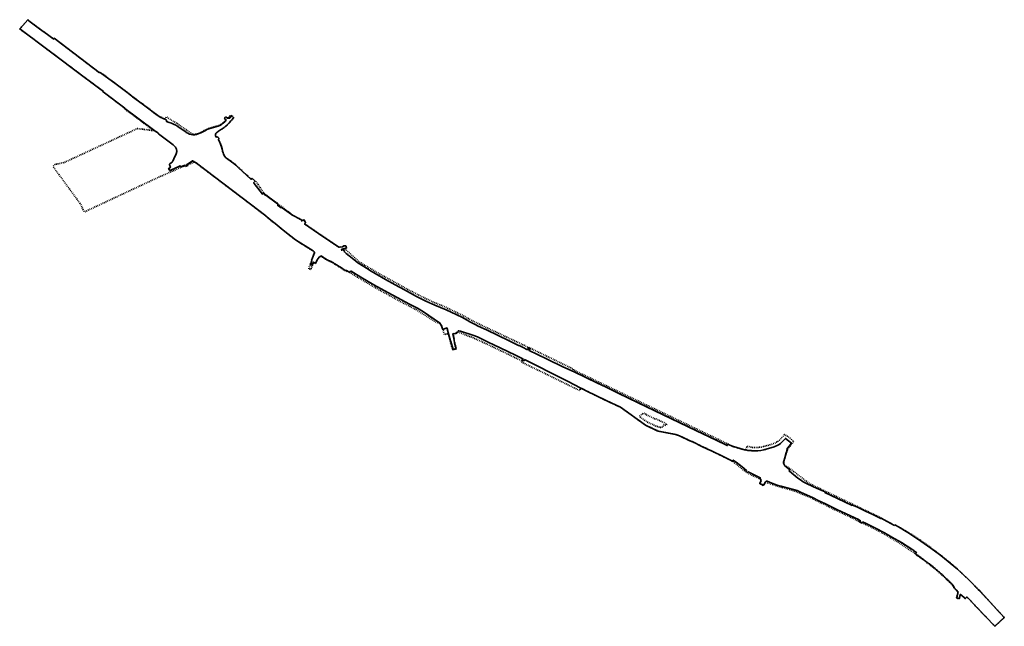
# Model space of a CAD drawing. Header units: metres. Extents: x 180605 to 182825, y 416774 to 418140.
import ezdxf

# ---------------------------------------------------------------- set-up
doc = ezdxf.new("R2010")
doc.units = ezdxf.units.M
doc.linetypes.add('XX-FASEGRENS', pattern=[4, 2, -2])
doc.layers.add('N-WE-KG-BEHEERGRENS-G', color=170, linetype='KG-BG', lineweight=35)
doc.layers.add('N-WE-KG-FASEGRENS-G', color=7, linetype='XX-FASEGRENS', lineweight=35)
doc.linetypes.add('KG-BG', pattern='A,5.5,-2,[4,NLCS.SHX,S=1,R=0,X=0,Y=0],-2', length=9.5)

msp = doc.modelspace()

# ---------------------------------------------------------------- linework, layer by layer
at = {"layer": 'N-WE-KG-BEHEERGRENS-G', "ltscale": 0.7, "flags": 128}
for points in [[(180785.5, 418020.6), (180784.9, 418021), (180683.4, 418098.3), (180682.1, 418096.4), (180668.1, 418106.7), (180650.1, 418120), (180626, 418137.8), (180624, 418140.2), (180605.4, 418119.5), (180633.1, 418099.1), (180635.2, 418097.6), (180644.8, 418090.4), (180689.6, 418056.9), (180733, 418024.5), (180782.8, 417987), (180794.1, 417978.4), (180793.4, 417977.6), (180842.6, 417940.7), (180842.4, 417940.4), (180871.7, 417918.2), (180912.8, 417887.4), (180913.5, 417887.5), (180916.7, 417885.1), (180918.3, 417883.9), (180918.4, 417883.2), (180951.2, 417858.4), (180952.9, 417857.1, -0.353705), (180958.3, 417837.9), (180953.1, 417826.4), (180952.3, 417824.6, -0.153781), (180944.2, 417815.8, 0.400864), (180943.3, 417812.9), (180943.7, 417812.1), (180945.4, 417807.3), (180945, 417807.1), (180944.5, 417806.8), (180944.1, 417806.6), (180943.6, 417806.4), (180943.1, 417806.1), (180941.3, 417805.3), (180943.6, 417800.2), (180954.6, 417805.3), (180967.2, 417811.1), (180967.3, 417810.9), (180968.4, 417808.4), (180978.1, 417812.6), (180978.7, 417811), (180979, 417810.4), (180983.1, 417812), (180982.9, 417812.6), (180982.1, 417814.3), (180985.2, 417815.6), (180994.7, 417822.6), (181003.1, 417817.5), (181004.2, 417817), (181125.6, 417724.8), (181160.4, 417698.5)], [(181085.7, 417922.2), (181085.7, 417922.2), (181083.1, 417923.9), (181082.8, 417923.4), (181082.5, 417922.9), (181082.1, 417922.4), (181081.8, 417921.9), (181081.4, 417921.4), (181081.1, 417921), (181080.7, 417920.5), (181080.4, 417920), (181080, 417919.6), (181079.6, 417919.1), (181079.2, 417918.7), (181078.9, 417918.3), (181073.1, 417918.3), (181070.3, 417921.1), (181067.4, 417918.3), (181070.3, 417915.4), (181070.3, 417912.3, -0.033555), (181059.4, 417903.5, -0.03331), (181056.6, 417901.7, -0.029325), (181052.9, 417900.4), (181052.9, 417900.4), (181034.3, 417895.1, 0.043723), (181025.5, 417891.5), (181013.8, 417885.5), (181011.6, 417884.4, -0.274772), (180981, 417886.3), (180980.6, 417886.5), (180961.6, 417899.5, 0.067925), (180942.6, 417908.9), (180936.1, 417911.1), (180936.3, 417911.8), (180936.7, 417912.5), (180936.6, 417913.2), (180935.4, 417914.9), (180928.7, 417917.8), (180922.1, 417921), (180918, 417923.5), (180907, 417931.1), (180899.6, 417936.8), (180884.8, 417948.1), (180859.9, 417966.8), (180858.3, 417968.1), (180846.8, 417977.1), (180819.6, 417996.9), (180789.9, 418018.9), (180787.7, 418020.5), (180786.5, 418020.9), (180786.5, 418020.9), (180785.5, 418020.6)], [(181870.4, 417310.3), (181872.6, 417309.1), (181882.7, 417304.2), (181927.8, 417282), (181960.4, 417266.9), (182016.7, 417226.6), (182043.1, 417214.3), (182044.9, 417213.4), (182084.4, 417205.8), (182091.1, 417203.5), (182093.3, 417202.5), (182095.8, 417201.5), (182120.3, 417189.7), (182121.4, 417189.7), (182145.3, 417178.2), (182167.9, 417167.4), (182190.4, 417156.6), (182199.3, 417152.3), (182200.4, 417151.5), (182212.4, 417145.5), (182214.3, 417148), (182220.7, 417143.3), (182234.4, 417132.5), (182244.3, 417124.3), (182243.2, 417122.8), (182246.8, 417120.1), (182248.1, 417121.8), (182252.3, 417119.2), (182275.1, 417108.2), (182275.3, 417107.4), (182274.9, 417106.8), (182274.1, 417106.5), (182273.9, 417105.8), (182276.7, 417104.5), (182276.5, 417102.6), (182277, 417101.3), (182276, 417098.9), (182274.6, 417095.2), (182276.1, 417094.5), (182276.1, 417094.5), (182283, 417091.4), (182285.2, 417096.5), (182286.5, 417098.2), (182288.9, 417100.8), (182290.9, 417100.4), (182305.4, 417094.6), (182315.8, 417091.1), (182322.4, 417089.3), (182321.8, 417088.5), (182323.9, 417087.7), (182324.6, 417088.7), (182339.1, 417085), (182358.5, 417079.4), (182366.2, 417076.1), (182394.4, 417062.8), (182406.1, 417057.3), (182422, 417049.5), (182449.4, 417036.3), (182486.8, 417018.4), (182496.5, 417013.9), (182497.2, 417013.1), (182501.1, 417011.2), (182500.1, 417009), (182500, 417008.7), (182504.5, 417006.6), (182504.6, 417006.8), (182505.5, 417006.4), (182506.5, 417008.7), (182508.9, 417007.6), (182510.4, 417007), (182511, 417007), (182526.4, 416999.3), (182533.6, 416995.3), (182538, 416993), (182544.3, 416990.2), (182544.9, 416989.3), (182546.2, 416988.7), (182546.2, 416988.9), (182546.6, 416989), (182555.5, 416984.1), (182571.9, 416974.7), (182593.4, 416962), (182616.7, 416947.2), (182621.3, 416944.1), (182621.5, 416943.7), (182627.4, 416940), (182625.2, 416936.8), (182626.2, 416936), (182629, 416934.1), (182629, 416934.1), (182629.1, 416934.1), (182631.1, 416932.7), (182633.1, 416931.2), (182635.1, 416929.8), (182637.1, 416928.4), (182639, 416927), (182641, 416925.6), (182643, 416924.1), (182645, 416922.7), (182646.9, 416921.2), (182648.9, 416919.8), (182650.8, 416918.3), (182652.8, 416916.9), (182654.7, 416915.4), (182656.7, 416913.9), (182658.6, 416912.4), (182660.5, 416910.9), (182661.9, 416909.8), (182663.3, 416908.8), (182664.6, 416907.7), (182666, 416906.6), (182667.3, 416905.5), (182668.7, 416904.4), (182670, 416903.3), (182671.4, 416902.2), (182672.7, 416901.1), (182674, 416899.9), (182675.4, 416898.8), (182676.7, 416897.7), (182678, 416896.5), (182679.3, 416895.4), (182680.6, 416894.2), (182681.9, 416893), (182683.2, 416891.9), (182684.5, 416890.7), (182685.8, 416889.5), (182687.1, 416888.3), (182688.3, 416887.2), (182689.6, 416886), (182690.9, 416884.8), (182692.1, 416883.5), (182693.4, 416882.3), (182694.6, 416881.1), (182695.8, 416879.9), (182697.1, 416878.7), (182698.3, 416877.4), (182699.6, 416876.2), (182700.9, 416875), (182702.1, 416873.8), (182703.4, 416872.6), (182704.7, 416871.4), (182705.9, 416870.2), (182707.2, 416869), (182707.5, 416868.8), (182707.8, 416868.5), (182708, 416868.2), (182708.3, 416868), (182708.5, 416867.7), (182708.8, 416867.4), (182709, 416867.1), (182711.6, 416862.9), (182711.8, 416862.6), (182712, 416862.2), (182712.2, 416861.8), (182712.4, 416861.4), (182712.6, 416861.1), (182712.8, 416860.7), (182713, 416860.3), (182713.2, 416860), (182713.4, 416859.6), (182713.7, 416859.3), (182713.9, 416858.9), (182714.2, 416858.6), (182714.4, 416858.2), (182714.7, 416857.9), (182714.9, 416857.6), (182715.2, 416857.3), (182715.5, 416856.9), (182716.8, 416855.7), (182716.8, 416855.6), (182716.9, 416855.5), (182717, 416855.5), (182721.7, 416850.5), (182721.7, 416850.4), (182719.8, 416845.1), (182718.1, 416837.1), (182723.7, 416835.8), (182725.8, 416844), (182726.1, 416845.1), (182726.7, 416845.7), (182726.9, 416845.9), (182729.8, 416843.3), (182735.9, 416837.3), (182737.3, 416835.9), (182741.1, 416839.7), (182748.9, 416831.8), (182762.3, 416817.7), (182804.3, 416773.6), (182825.5, 416793.1), (182770.8, 416852.4), (182766.6, 416856.8), (182763.7, 416859.7), (182750.9, 416873), (182728.6, 416894.1), (182720.2, 416902), (182682.2, 416933.3), (182679.5, 416935.1), (182660.1, 416949.6), (182637.2, 416965.5), (182613.7, 416981.2), (182608.2, 416985), (182586.6, 416998), (182578.8, 417002), (182577.6, 417000.9), (182569.7, 417005.3), (182547.8, 417016.9), (182547.4, 417016.3), (182530.7, 417024.5), (182520.8, 417029.1), (182512.4, 417033.1), (182494.1, 417041.7), (182483.3, 417046.8), (182482.8, 417045.8), (182449.3, 417061.6), (182421.1, 417075), (182420.8, 417075.3), (182421.3, 417076.4), (182412.6, 417080.5), (182409.6, 417081.9), (182409, 417081.4), (182393.7, 417088.3), (182379.7, 417094.9), (182372.3, 417098.8), (182365.6, 417103.3), (182360.1, 417107.4), (182346.6, 417118.8), (182340.3, 417123.7), (182341.5, 417125.6), (182341.7, 417125.8), (182333.6, 417133), (182330.9, 417135.3, -0.108751), (182329, 417137.9, -0.076493), (182327.9, 417142, -0.137482), (182328.5, 417145.3), (182330.8, 417153.4), (182333.8, 417164.6), (182334.9, 417168.2, -0.104324), (182336.7, 417171.6, 0.994255), (182335.1, 417172.9), (182345.8, 417185.8), (182331.8, 417196.8), (182326, 417190.4, -0.088719), (182314.6, 417181.7), (182311.5, 417180.1, -0.045681), (182304.6, 417177.3), (182290.6, 417173.1, -0.019093), (182283.6, 417171.2, -0.072447), (182256.3, 417169.2, 0.014838), (182253.2, 417169.3, -0.059103), (182241.8, 417170.8), (182241.6, 417170.6), (182214.6, 417178.3), (182213.4, 417178.7), (182202.2, 417184.1), (182202, 417183.6), (182200.6, 417180.7), (182196.2, 417182.8), (182160.3, 417200.2), (182131.7, 417213.9), (182036.3, 417259.6), (181999.8, 417277.2), (181956.3, 417298.1), (181927.5, 417312), (181908.3, 417321.3), (181855.5, 417346.5), (181830.4, 417358.3), (181794.4, 417375.6), (181773, 417385.9), (181753.9, 417395), (181756, 417399), (181752.3, 417401.1), (181750.2, 417396.8), (181739, 417402.1), (181737.8, 417403.2), (181732.9, 417405.6), (181732.5, 417405.9), (181730.1, 417406.4), (181707.2, 417417.6), (181659.7, 417440.4), (181637.7, 417450.7), (181634.1, 417452.5), (181620.1, 417459.8), (181614, 417463.6), (181602.4, 417470), (181566.9, 417486.7), (181541.3, 417497.2), (181520.9, 417506.1), (181500.3, 417516.8), (181473.4, 417531.5), (181452, 417543), (181430.3, 417555.1), (181398.2, 417573.7), (181387, 417580.3), (181368.1, 417592.5), (181354.9, 417602.6), (181341.8, 417613.4), (181337.5, 417617.5), (181337.1, 417618.4), (181337.5, 417619.4), (181332.3, 417623.6), (181334.7, 417624.1), (181342.2, 417625.7), (181341.5, 417628.6), (181341.2, 417629.8), (181339.9, 417631), (181336.4, 417630.9), (181333.2, 417628.5), (181325.1, 417627.6), (181279.4, 417658.7), (181247.6, 417680.3), (181250.2, 417682.9), (181246.9, 417689.2), (181244, 417687.5), (181242.4, 417688.2), (181241.8, 417688.5), (181239.1, 417690), (181218.9, 417700.7), (181218, 417701.5), (181212.8, 417705.3), (181207.7, 417709.1), (181202.6, 417712.9), (181197.4, 417716.7), (181197.3, 417716.8), (181197.2, 417716.8), (181197.1, 417716.9), (181197, 417717), (181196.9, 417717), (181196.8, 417717), (181196.6, 417717.1), (181196.5, 417717.1), (181196.4, 417717.1), (181196.3, 417717.1), (181196.1, 417717.1), (181196, 417717.1), (181195.9, 417717.1), (181195.8, 417717), (181195.6, 417717), (181195.5, 417717), (181195.4, 417716.9), (181195.3, 417716.9), (181195.2, 417716.8), (181195.1, 417716.7), (181195, 417716.7), (181194.9, 417716.6), (181187, 417722.2), (181187, 417722.3), (181187.1, 417722.4), (181187.2, 417722.5), (181187.2, 417722.6), (181187.3, 417722.7), (181187.3, 417722.9), (181187.4, 417723), (181187.4, 417723.1), (181187.4, 417723.2), (181187.4, 417723.3), (181187.4, 417723.5), (181187.4, 417723.6), (181187.4, 417723.7), (181187.4, 417723.8), (181187.4, 417724), (181187.3, 417724.1), (181187.3, 417724.2), (181187.3, 417724.3), (181187.2, 417724.4), (181187.1, 417724.5), (181187.1, 417724.7), (181187, 417724.8), (181186.9, 417724.8), (181186.8, 417724.9), (181186.7, 417725), (181186.6, 417725.1), (181186.5, 417725.2), (181186.4, 417725.2), (181160.5, 417744.8), (181160.4, 417744.9), (181160.3, 417745), (181160.2, 417745), (181160.1, 417745.1), (181159.9, 417745.1), (181159.8, 417745.1), (181159.7, 417745.2), (181159.6, 417745.2), (181159.5, 417745.2), (181159.3, 417745.2), (181159.2, 417745.2), (181159.1, 417745.2), (181159, 417745.2), (181158.8, 417745.2), (181156, 417749.5), (181153.1, 417747.1), (181133.9, 417771), (181132.9, 417772.4), (181136, 417776.6), (181129.4, 417782.7), (181127.6, 417780.4), (181106.9, 417799.1), (181099.8, 417805.7), (181092.6, 417812.4), (181087.9, 417816.2), (181082.8, 417820), (181071.4, 417828), (181070.3, 417828.9), (181067.8, 417832.2), (181064.9, 417837.4), (181063.9, 417840), (181062.5, 417844.4), (181061.6, 417848.6), (181060.6, 417853.5), (181059.2, 417857.8), (181057.6, 417862), (181055.3, 417866.6), (181053.3, 417870), (181053.1, 417870.6), (181054.2, 417871.8), (181054.4, 417873.1), (181053.8, 417874.4), (181051.9, 417875.7), (181050.2, 417876.3), (181048.3, 417875.8, -0.408169), (181049.8, 417886.2, -0.026427), (181058.1, 417891.9, 0.022285), (181066.5, 417897.5, 0.024368), (181072.9, 417902.7), (181073.9, 417903.8), (181074.7, 417904.7, 0.050084), (181088.1, 417920.6)]]:
    msp.add_lwpolyline(points, format="xyb", dxfattribs=at)
for points in [[(180918.5, 417885.8), (180918.5, 417885.8)], [(181160.9, 417697.7), (181160.9, 417697.7), (181162.5, 417696.3), (181171.6, 417688.4), (181181.3, 417681.2), (181199.5, 417666), (181227.2, 417643.9), (181266.9, 417619.2), (181269.5, 417617.5), (181270.4, 417615.6), (181263.6, 417597.4)], [(181263.6, 417597.4), (181264.4, 417596.8), (181262.7, 417592.3), (181262.4, 417591.3), (181262.1, 417590.4), (181261.7, 417589.4), (181261.4, 417588.5), (181261.3, 417588.3), (181264.4, 417587.3), (181265.5, 417589.6), (181265.7, 417590.1), (181266, 417590.7), (181266.2, 417591.2), (181266.5, 417591.7), (181266.8, 417592.3), (181267.1, 417592.8), (181267.4, 417593.3), (181267.7, 417593.9), (181267.9, 417594.3), (181272.1, 417591.3), (181276.5, 417599.2), (181280.8, 417605.1), (181284.2, 417607.4), (181285.4, 417607.9), (181287.6, 417606.4), (181290.3, 417604.7), (181292.9, 417603), (181295.5, 417601.2), (181296, 417600.9), (181296.4, 417600.6), (181296.9, 417600.3), (181297.4, 417600.1), (181297.9, 417599.8), (181298.4, 417599.5), (181298.9, 417599.2), (181299.3, 417599), (181299.8, 417598.7), (181300.3, 417598.5), (181300.8, 417598.2), (181301.4, 417598), (181301.9, 417597.8), (181302.4, 417597.5), (181302.9, 417597.3), (181303.4, 417597.1), (181303.9, 417596.9), (181304.5, 417596.7), (181305, 417596.5), (181305.5, 417596.3), (181306, 417596), (181306.6, 417595.8), (181307.1, 417595.6), (181307.6, 417595.3), (181308.1, 417595.1), (181308.6, 417594.8), (181309.1, 417594.5), (181309.6, 417594.3), (181310.1, 417594), (181310.6, 417593.7), (181311.8, 417593), (181313.1, 417592.2), (181314.5, 417591.3), (181315.8, 417590.5), (181317.2, 417589.7), (181318.5, 417588.8), (181319.9, 417588), (181321.2, 417587.1), (181324.4, 417585.1), (181327.6, 417583.1), (181330.8, 417581), (181334, 417579), (181337.2, 417577), (181340.4, 417575), (181340.5, 417575), (181340.6, 417574.9), (181340.7, 417574.9), (181340.8, 417574.8), (181340.9, 417574.8), (181341, 417574.8), (181341.1, 417574.8), (181341.2, 417574.8), (181341.4, 417574.8), (181341.5, 417574.8), (181341.6, 417574.8), (181341.7, 417574.9), (181341.8, 417574.9), (181341.9, 417574.9), (181342, 417575), (181342, 417575.1), (181342.1, 417575.1), (181342.2, 417575.2), (181342.3, 417575.3), (181342.3, 417575.3), (181342.4, 417575.4), (181349.6, 417570.9), (181351.3, 417573.6), (181352.5, 417573.8), (181374.3, 417560.5), (181403.9, 417543.2), (181435.1, 417525.7), (181456.2, 417514.2), (181474.2, 417504.9), (181484.6, 417499.5), (181494.9, 417494.1), (181502, 417490.3), (181515.8, 417482.4), (181539.7, 417465.3), (181551.1, 417458.1), (181552.5, 417457), (181553.8, 417455.4), (181554.2, 417454.5), (181556.1, 417452), (181559.2, 417442.6), (181565.1, 417444.5), (181568.7, 417445.7), (181569.7, 417442.3), (181570.2, 417440.6), (181575.4, 417421.8), (181575.8, 417420.4), (181576.2, 417419), (181576.5, 417417.7), (181576.9, 417416.5), (181577.3, 417415), (181582.5, 417397.2), (181589.2, 417399.3), (181587.4, 417405.7), (181585.9, 417412), (181584.7, 417418.5), (181582.8, 417429), (181582.2, 417432.8), (181587.3, 417433.6), (181587.3, 417433.5), (181587.3, 417433.4), (181587.5, 417433.3), (181589.2, 417433), (181589.3, 417433.4), (181589.4, 417433.8), (181589.5, 417434.2), (181589.6, 417434.6), (181589.7, 417435), (181589.9, 417435.4), (181593.3, 417436.5), (181594.2, 417439.1), (181595.8, 417439.1), (181599, 417438.7), (181627.5, 417429.4), (181637.3, 417425.5), (181661.5, 417413.9), (181688.7, 417401.1), (181723, 417384.6), (181740.2, 417376.2), (181738.7, 417373.3), (181742.5, 417371.5), (181744, 417374.4), (181763, 417365), (181811.9, 417340.4), (181840.8, 417325.9), (181870.4, 417310.3)]]:
    msp.add_lwpolyline(points, dxfattribs=at)
at = {"layer": 'N-WE-KG-FASEGRENS-G', "flags": 128}
for points in [[(181242.4, 417688.2), (181241.8, 417688.5), (181239.1, 417690), (181225, 417697.5), (181217.3, 417703.2), (181156, 417749.5), (181139.9, 417773.5), (181136.5, 417776.4), (181128.8, 417783.3), (181127.7, 417782.1), (181127.7, 417782), (181127.3, 417781.5), (181125, 417783.5), (181118.2, 417789.8), (181103.3, 417803.1), (181092.8, 417813), (181088.1, 417816.6), (181082, 417821.3), (181070.9, 417828.9), (181070.3, 417829.3), (181069, 417830.9, -0.108887), (181062, 417848.7, 0.108153), (181053.3, 417870.9), (181054.2, 417871.8), (181054.4, 417873.1), (181053.8, 417874.4), (181051.9, 417875.7), (181050.2, 417876.3), (181048.5, 417875.9), (181048.3, 417875.8, -0.408169), (181049.8, 417886.2, -0.026427), (181058.1, 417891.9, 0.022285), (181066.5, 417897.5, 0.024368), (181072.9, 417902.7), (181073.9, 417903.8), (181074.7, 417904.7, 0.050111), (181088.1, 417920.6), (181080.6, 417925.5, -0.020447), (181075.9, 417919.3), (181073.5, 417919.3), (181070.3, 417922.5), (181066, 417918.2), (181069.3, 417915), (181069.3, 417912.7, -0.032501), (181058.9, 417904.3, -0.032978), (181056.2, 417902.6, -0.028979), (181052.6, 417901.3), (181034.1, 417896.1, 0.043782), (181025.1, 417892.4), (181013.3, 417886.4), (181011.2, 417885.3, -0.136919), (180995.9, 417882.1), (180987.4, 417887.8), (180979.6, 417893.2), (180970.2, 417899.6), (180961.1, 417905.8), (180961.2, 417906), (180953, 417910.7), (180935.8, 417921.4), (180932.3, 417916.7), (180919.2, 417923), (180786.8, 418022.3), (180785.5, 418020.6), (180784.9, 418021), (180683.4, 418098.3), (180682.1, 418096.4), (180668.1, 418106.7), (180650.1, 418120), (180626, 418137.8), (180624, 418140.2), (180605.4, 418119.5), (180633.1, 418099.1), (180635.2, 418097.6), (180644.8, 418090.4), (180689.6, 418056.9), (180733, 418024.5), (180782.8, 417987), (180794.1, 417978.4), (180793.4, 417977.6), (180841.8, 417941.3), (180841, 417940.2), (180871.1, 417917.4), (180907.3, 417890.2), (180870.8, 417895), (180705.4, 417818.3), (180684.3, 417814.1), (180681.1, 417810), (180681.8, 417807.7), (180742.8, 417724.4), (180751, 417706.9), (180768, 417714.9), (180907.9, 417780.4), (180930.5, 417790.4), (180940.5, 417794.9), (180968.9, 417807.5), (180976.4, 417811.2), (180978.4, 417809.7)], [(180979.3, 417809.5), (180983.5, 417811.1), (180984.6, 417813), (180996, 417818.4), (180999.2, 417819.8), (181003.1, 417817.5), (181160.9, 417697.7), (181160.9, 417697.7), (181162.5, 417696.3), (181171.6, 417688.4), (181177.3, 417683.8), (181181.3, 417681.2), (181199.5, 417666), (181227.2, 417643.9), (181266.9, 417619.2), (181269.5, 417617.5), (181270.4, 417615.6), (181266, 417603.9), (181263.6, 417597.4), (181261.8, 417592.6, 0.006744), (181260.4, 417588.8), (181257, 417578.8), (181262, 417577.5), (181265.4, 417586.9), (181266.4, 417589.2, -0.026168), (181268.7, 417593.7), (181272.1, 417591.3), (181276.5, 417599.2), (181280.8, 417605.1), (181284.2, 417607.4), (181284.3, 417607.5, 0.017438), (181284.5, 417607.4, 0.00158), (181295, 417600.4, 0.054642), (181303.6, 417596, -0.044599), (181310.1, 417592.8, 0.000829), (181311.3, 417592.1, -0.007175), (181320.7, 417586.3, 0.002859), (181339.9, 417574.2), (181341, 417573.5), (181346.3, 417573), (181350.3, 417570.5), (181367, 417560.2), (181399.3, 417541), (181432.3, 417522.4), (181465.5, 417504.4), (181499, 417487), (181513.4, 417477.9), (181540.2, 417461), (181552.8, 417455.1), (181554.5, 417453.9), (181556.1, 417452), (181563.3, 417430.4), (181566.2, 417431.4), (181567.2, 417431.7), (181569.1, 417432.3), (181571.7, 417433.1), (181574.7, 417421.6, 0.00677), (181576.5, 417415.1), (181582, 417396.3), (181590, 417398.7), (181589.4, 417400.8, -0.008135), (181587.2, 417408.9, -0.017537), (181585, 417419.8), (181582.9, 417432.7), (181587.3, 417433.5), (181589.3, 417433.1), (181590.2, 417432.9), (181593.6, 417436.3), (181608.6, 417431.1), (181612.2, 417429.3), (181626.3, 417424.2), (181640.2, 417417.9), (181659.3, 417409.2), (181677.4, 417400.4), (181691.5, 417393.7), (181702.1, 417388.6), (181731.6, 417374.3), (181737.7, 417370.9), (181738.3, 417368.1), (181768.5, 417353.4), (181775.4, 417350.1), (181788.5, 417343.8), (181806.5, 417334.9), (181853.1, 417311.9), (181867.9, 417304.8), (181869.1, 417307.1), (181870.4, 417310.3), (181872.6, 417309.1), (181882.7, 417304.2), (181927.8, 417282), (181960.4, 417266.9), (182016.7, 417226.6), (182043.1, 417214.3), (182044.9, 417213.4), (182084.4, 417205.8), (182091.1, 417203.5), (182093.3, 417202.5), (182095.8, 417201.5), (182120.3, 417189.7), (182121.4, 417189.7), (182145.3, 417178.2), (182167.9, 417167.4), (182190.4, 417156.6), (182199.3, 417152.3), (182200.4, 417151.5), (182212.4, 417145.5), (182218.8, 417140.4), (182232.7, 417129.3), (182238.7, 417124.3), (182244.2, 417120.3), (182251.1, 417116.6), (182273.9, 417105.8), (182276.7, 417104.5), (182276.3, 417100.3), (182276, 417098.9), (182274.6, 417095.4), (182274.3, 417094.8), (182274.1, 417094.3), (182275, 417094), (182282.6, 417090.5), (182283, 417091.4), (182285.2, 417096.5), (182286.5, 417098.2), (182288.8, 417097.5), (182296.9, 417094.8), (182320.6, 417087.6), (182324.4, 417086.5), (182351, 417078.9), (182351.2, 417078.8), (182351.9, 417078.7), (182354, 417078.2), (182356, 417077.2), (182358.8, 417076.3), (182358.7, 417075.9), (182363, 417073.9), (182379.4, 417067.2), (182387.9, 417063.6), (182405.8, 417054.6), (182414.7, 417050), (182419.3, 417048.3), (182436.3, 417039.5), (182484.6, 417016.6), (182493.6, 417012), (182499.2, 417009.4), (182498.6, 417008.3), (182505, 417005.3), (182505.5, 417006.4), (182518.5, 417000.2), (182544.7, 416986.9), (182570.4, 416972.2), (182595.4, 416956.8), (182603.9, 416951.1), (182619.8, 416940.4), (182626.2, 416936), (182626.5, 416935.8), (182625.9, 416935, -0.000117), (182626.3, 416934.8, -0.013641), (182659.9, 416910.1, -0.030317), (182695.1, 416879.2, 0.009107), (182706.5, 416868.3, -0.094184), (182710.5, 416862.9, 0.086304), (182715.1, 416856.6), (182720.3, 416851.4), (182721.4, 416850.4)], [(182330.2, 417205.7), (182320.6, 417195.3, -0.088772), (182311.3, 417188.2), (182308.2, 417186.5, -0.045681), (182302.5, 417184.2), (182288.5, 417180, -0.038164), (182275.5, 417177.1, -0.030592), (182264.8, 417176.2, -0.007197), (182262.2, 417176.2), (182258.8, 417176.3, -0.061924), (182254.4, 417177), (182246, 417179.4), (182241.8, 417170.8), (182241.6, 417170.6), (182214.6, 417178.3), (182149.3, 417209.6), (182064.5, 417250.3), (181962.8, 417298.9), (181933.2, 417313.1), (181853, 417351.5), (181853.8, 417353.1), (181773.4, 417392), (181759, 417399), (181755, 417400.9), (181751.5, 417402.5), (181682.8, 417434.9), (181655.7, 417447.5), (181623.3, 417463.3), (181607.3, 417472.5), (181557.4, 417496.5), (181553.9, 417497.6), (181546.9, 417500), (181513.4, 417515.6), (181480.4, 417532.6), (181447.8, 417550.5), (181415.2, 417568.4), (181389.1, 417584), (181383.1, 417587.5), (181370.7, 417595), (181340.8, 417622.5), (181330.4, 417620.9, -0.336699), (181332.8, 417623.7), (181334.7, 417624.1), (181342.2, 417625.7), (181341.5, 417628.6), (181341.2, 417629.8), (181339.9, 417631), (181336.4, 417630.9), (181333.2, 417628.5), (181325.1, 417627.6), (181324.4, 417628.1), (181324, 417628.4), (181303.1, 417642.7), (181279.4, 417658.7), (181247.6, 417680.3), (181250.2, 417682.9), (181249.7, 417683.8), (181247.4, 417688.4), (181246.9, 417689.2), (181244, 417687.5), (181241, 417686.2), (181242.1, 417687.7)], [(182721.4, 416850.4), (182719.6, 416845.2), (182717.8, 416836.9), (182723.9, 416835.5), (182726.1, 416843.9), (182726.4, 416844.9), (182726.9, 416845.5), (182728.8, 416843.8), (182737.1, 416835.7), (182741.1, 416839.7), (182748.9, 416831.8), (182762.3, 416817.7), (182804.3, 416773.6), (182825.5, 416793.1), (182770.8, 416852.4), (182766.6, 416856.8), (182763.7, 416859.7), (182750.9, 416873), (182728.6, 416894.1), (182706.3, 416914.5), (182682.2, 416933.7), (182679.6, 416935.7), (182660.1, 416950.5), (182637.6, 416966.6), (182612, 416983.2), (182608.6, 416985.2), (182585.6, 416998.7), (182583.7, 416999.7), (182583.6, 416999.6), (182583.5, 416999.5), (182583.2, 416999.7), (182579, 417002), (182578.9, 417002.1), (182578.6, 417001.8), (182577.6, 417000.9), (182576, 417001.9), (182574.7, 417002.5), (182569.7, 417005.3), (182559.4, 417010.8), (182547.7, 417017), (182547.8, 417017.2), (182548.1, 417017.6), (182548.1, 417017.6), (182547.7, 417017.8), (182538.7, 417022.1), (182516.4, 417032.7), (182458.4, 417060.3), (182453.2, 417062.8), (182415.1, 417081), (182412.3, 417082.4), (182386.4, 417094.8), (182339.1, 417131.2), (182332.2, 417134.5), (182331.4, 417135.1, -0.28792), (182328.6, 417144.8), (182336.3, 417172), (182350.9, 417190.2), (182340.6, 417198.6), (182339.7, 417199.3), (182336.3, 417201.6), (182330.2, 417205.7)]]:
    msp.add_lwpolyline(points, format="xyb", dxfattribs=at)
msp.add_lwpolyline([(182050.3, 417221.2), (182050.5, 417222), (182053.6, 417221.2), (182055.3, 417224.7), (182056.6, 417224.1), (182058.5, 417228), (182063, 417225.9), (182064.6, 417229.1), (182038.2, 417241.7), (182037.8, 417241), (182017.5, 417250.5), (182018, 417251.5), (182012.2, 417254.2), (182002.8, 417246.3), (182011.6, 417239.6), (182020.6, 417233.8), (182036.9, 417226.2), (182040.2, 417224.7)], close=True, dxfattribs=at)

doc.saveas('drawing.dxf')
